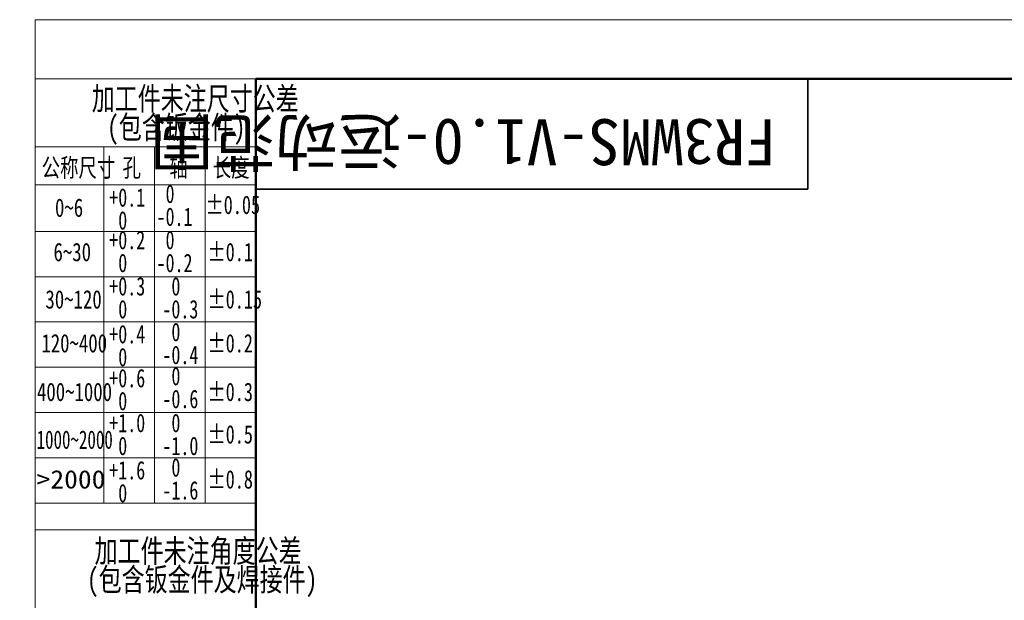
# Model space of a CAD drawing. Header units: millimetres. Extents: x -55 to 731, y 0 to 297.
# Tile 4 of 19: x -2 to 105, y 234 to 297. Entities that reach past the tile are written whole.
import ezdxf

# ---------------------------------------------------------------- set-up
doc = ezdxf.new("R2010")
doc.units = ezdxf.units.MM
doc.layers.add('标注层', color=150, linetype='Continuous')
doc.styles.add('SLDTEXTSTYLE1', font='仿宋_GB2312', dxfattribs={"bigfont": 'bigfont'})
doc.styles.add('SLDTEXTSTYLE3', font='HYSWLONGFANGSONG.TTF', dxfattribs={"bigfont": 'bigfont'})
doc.styles.add('SLDTEXTSTYLE4', font='HYSWLONGFANGSONG.TTF')
doc.styles.add('SLDTEXTSTYLE5', font='HYSWLONGFANGSONG.TTF', dxfattribs={"width": 0.957143})
doc.styles.add('SLDTEXTSTYLE6', font='HYSWLONGFANGSONG.TTF', dxfattribs={"width": 0.968558})
doc.styles.add('SLDTEXTSTYLE7', font='HYSWLONGFANGSONG.TTF', dxfattribs={"width": 0.902411})
doc.styles.add('SLDTEXTSTYLE8', font='HYSWLONGFANGSONG.TTF', dxfattribs={"width": 1.466704})

# ---------------------------------------------------------------- blocks, each defined once
blk = doc.blocks.new('SW_NOTE_2')
at = {"layer": '标注层', "color": 0, "char_height": 2.5, "attachment_point": 2, "style": 'SLDTEXTSTYLE3'}
for s, insert in [('\\M+189C1\\M+18D48\\M+18C8F\\M+196A2\\M+1928D\\M+18EDA\\M+190A1\\M+18CF6\\M+18DB7', (15.47, 3.22)), ('(\\M+195EF\\M+18ADC钣\\M+18BE0\\M+18C8F)', (13.41, 0.11))]:
    blk.add_mtext(s, dxfattribs=dict(at, insert=insert))
blk = doc.blocks.new('SW_NOTE_3')
at = {"layer": '标注层', "color": 0, "char_height": 2, "attachment_point": 1, "style": 'SLDTEXTSTYLE5'}
for s, insert in [(' 0', (0, 2.58)), ('-0.1', (0, 0.09))]:
    blk.add_mtext(s, dxfattribs=dict(at, insert=insert))
blk = doc.blocks.new('SW_NOTE_4')
at = {"layer": '标注层', "color": 0, "char_height": 2, "attachment_point": 1, "style": 'SLDTEXTSTYLE5'}
for s, insert in [('+0.1', (0, 2.58)), (' 0', (0, 0.09))]:
    blk.add_mtext(s, dxfattribs=dict(at, insert=insert))
blk = doc.blocks.new('SW_NOTE_5')
at = {"layer": '标注层', "color": 0, "char_height": 2, "attachment_point": 1, "style": 'SLDTEXTSTYLE5'}
for s, insert in [('+0.2', (0, 2.58)), (' 0', (0, 0.09))]:
    blk.add_mtext(s, dxfattribs=dict(at, insert=insert))
blk = doc.blocks.new('SW_NOTE_6')
at = {"layer": '标注层', "color": 0, "char_height": 2, "attachment_point": 1, "style": 'SLDTEXTSTYLE5'}
for s, insert in [('+0.3', (0, 2.58)), (' 0', (0, 0.09))]:
    blk.add_mtext(s, dxfattribs=dict(at, insert=insert))
blk = doc.blocks.new('SW_NOTE_7')
at = {"layer": '标注层', "color": 0, "char_height": 2, "attachment_point": 1, "style": 'SLDTEXTSTYLE5'}
for s, insert in [('+0.4', (0, 2.58)), (' 0', (0, 0.09))]:
    blk.add_mtext(s, dxfattribs=dict(at, insert=insert))
blk = doc.blocks.new('SW_NOTE_8')
at = {"layer": '标注层', "color": 0, "char_height": 2, "attachment_point": 1, "style": 'SLDTEXTSTYLE5'}
for s, insert in [(' 0', (0, 2.58)), ('-0.2', (0, 0.09))]:
    blk.add_mtext(s, dxfattribs=dict(at, insert=insert))
blk = doc.blocks.new('SW_NOTE_9')
at = {"layer": '标注层', "color": 0, "char_height": 2, "attachment_point": 1, "style": 'SLDTEXTSTYLE5'}
for s, insert in [(' 0', (0, 2.58)), ('-0.3', (0, 0.09))]:
    blk.add_mtext(s, dxfattribs=dict(at, insert=insert))
blk = doc.blocks.new('SW_NOTE_10')
at = {"layer": '标注层', "color": 0, "char_height": 2, "attachment_point": 1, "style": 'SLDTEXTSTYLE5'}
for s, insert in [(' 0', (0, 2.58)), ('-0.4', (0, 0.09))]:
    blk.add_mtext(s, dxfattribs=dict(at, insert=insert))
blk = doc.blocks.new('SW_NOTE_11')
at = {"layer": '标注层', "color": 0, "char_height": 2, "attachment_point": 1, "style": 'SLDTEXTSTYLE5'}
for s, insert in [('+0.6', (0, 2.58)), (' 0', (0, 0.09))]:
    blk.add_mtext(s, dxfattribs=dict(at, insert=insert))
blk = doc.blocks.new('SW_NOTE_12')
at = {"layer": '标注层', "color": 0, "char_height": 2, "attachment_point": 1, "style": 'SLDTEXTSTYLE5'}
for s, insert in [(' 0', (0, 2.58)), ('-0.6', (0, 0.09))]:
    blk.add_mtext(s, dxfattribs=dict(at, insert=insert))
blk = doc.blocks.new('SW_NOTE_13')
at = {"layer": '标注层', "color": 0, "char_height": 2, "attachment_point": 1, "style": 'SLDTEXTSTYLE5'}
for s, insert in [('+1.0', (0, 2.58)), (' 0', (0, 0.09))]:
    blk.add_mtext(s, dxfattribs=dict(at, insert=insert))
blk = doc.blocks.new('SW_NOTE_14')
at = {"layer": '标注层', "color": 0, "char_height": 2, "attachment_point": 1, "style": 'SLDTEXTSTYLE5'}
for s, insert in [(' 0', (0, 2.58)), ('-1.0', (0, 0.09))]:
    blk.add_mtext(s, dxfattribs=dict(at, insert=insert))
blk = doc.blocks.new('SW_NOTE_15')
at = {"layer": '标注层', "color": 0, "char_height": 2, "attachment_point": 1, "style": 'SLDTEXTSTYLE5'}
for s, insert in [('+1.6', (0, 2.58)), (' 0', (0, 0.09))]:
    blk.add_mtext(s, dxfattribs=dict(at, insert=insert))
blk = doc.blocks.new('SW_NOTE_16')
at = {"layer": '标注层', "color": 0, "char_height": 2, "attachment_point": 1, "style": 'SLDTEXTSTYLE5'}
for s, insert in [(' 0', (0, 2.58)), ('-1.6', (0, 0.09))]:
    blk.add_mtext(s, dxfattribs=dict(at, insert=insert))
blk = doc.blocks.new('SW_NOTE_17')
at = {"layer": '标注层', "color": 0, "char_height": 2.5, "attachment_point": 2, "style": 'SLDTEXTSTYLE3'}
for s, insert in [('\\M+189C1\\M+18D48\\M+18C8F\\M+196A2\\M+1928D\\M+18A70\\M+19378\\M+18CF6\\M+18DB7', (15.47, 3.22)), ('(\\M+195EF\\M+18ADC钣\\M+18BE0\\M+18C8F\\M+18B79焊\\M+190DA\\M+18C8F)', (15.91, 0.11))]:
    blk.add_mtext(s, dxfattribs=dict(at, insert=insert))

msp = doc.modelspace()

# ---------------------------------------------------------------- linework, layer by layer
at = {"color": 7, "linetype": 'Continuous', "lineweight": 18}
for q in [(419.993, 297.3966), (-0.0005, 0.3966)]:
    msp.add_line((-0.0005, 297.3966), q, dxfattribs=at)
at = {"color": 1, "linetype": 'Continuous', "lineweight": 18}
for p, q in [((23.9959, 290.9894), (-0.0005, 290.9894)), ((-0.0005, 290.9894), (-0.0005, 0.3966)), ((7.4931, 283.5731), (-0.0005, 283.5731)), ((7.4931, 283.5731), (7.4931, 279.5731)), ((7.4931, 283.5731), (12.9941, 283.5731)), ((12.9941, 283.5731), (12.9941, 244.8997)), ((18.495, 283.5731), (12.9941, 283.5731)), ((18.495, 283.5731), (18.495, 244.8997)), ((18.495, 283.5731), (23.9959, 283.5731)), ((-0.0041, 279.4492), (23.9959, 279.4492)), ((7.4931, 279.9545), (7.4931, 244.8997)), ((-0.0041, 274.4004), (23.9959, 274.4004)), ((-0.0041, 269.4836), (23.9959, 269.4836)), ((-0.0041, 264.5669), (23.9959, 264.5669)), ((-0.0041, 259.6501), (23.9959, 259.6501)), ((-0.0041, 254.7333), (23.9959, 254.7333)), ((-0.0041, 249.8165), (23.9959, 249.8165)), ((-0.0041, 244.8997), (23.9959, 244.8997)), ((-0.0005, 241.9717), (23.9959, 241.9717))]:
    msp.add_line(p, q, dxfattribs=at)
at = {"color": 7, "linetype": 'Continuous', "lineweight": 50}
for p, q in [((23.9959, 5.9894), (23.9959, 290.9894)), ((23.9959, 290.9894), (413.9959, 290.9894))]:
    msp.add_line(p, q, dxfattribs=at)
at = {"color": 7, "linetype": 'Continuous', "lineweight": 35}
for p, q in [((83.9959, 278.9894), (83.9959, 290.9894)), ((23.9959, 278.9894), (83.9959, 278.9894))]:
    msp.add_line(p, q, dxfattribs=at)

# ---------------------------------------------------------------- block references
at = {"layer": '标注层', "color": 1}
for name, p in [('SW_NOTE_2', (1.9439, 286.8567)), ('SW_NOTE_3', (13.2128, 276.9051)), ('SW_NOTE_4', (8.0718, 276.5088)), ('SW_NOTE_5', (8.0718, 271.8872)), ('SW_NOTE_8', (13.2128, 271.8872)), ('SW_NOTE_6', (8.0718, 266.8607)), ('SW_NOTE_9', (13.8473, 266.8607)), ('SW_NOTE_10', (13.8473, 261.8971)), ('SW_NOTE_7', (8.0718, 261.6614)), ('SW_NOTE_11', (8.0718, 256.888)), ('SW_NOTE_12', (13.8487, 257.1118)), ('SW_NOTE_13', (8.0718, 252.0138)), ('SW_NOTE_14', (13.8487, 252.0138)), ('SW_NOTE_15', (8.0718, 246.8804)), ('SW_NOTE_16', (13.8487, 247.1869)), ('SW_NOTE_17', (2.2567, 237.7251))]:
    msp.add_blockref(name, p, dxfattribs=at)

# ---------------------------------------------------------------- texts
at = {"color": 7, "linetype": 'Continuous', "lineweight": 0, "insert": (46.5756, 281.5925), "char_height": 5, "attachment_point": 2, "rotation": 180, "style": 'SLDTEXTSTYLE1'}
msp.add_mtext('FR3WMS-V1.0-运动\\M+1E497围', dxfattribs=at)
at = {"layer": '标注层', "color": 1, "char_height": 2, "attachment_point": 1}
for s, insert, style in [('轴', (14.5989, 282.3304), 'SLDTEXTSTYLE3'), ('长\\M+19378', (19.3232, 282.3304), 'SLDTEXTSTYLE3'), ('\\M+18CF6\\M+18FCC\\M+18EDA\\M+190A1', (0.7237, 282.3304), 'SLDTEXTSTYLE3'), ('\\M+18D45', (9.5078, 282.3304), 'SLDTEXTSTYLE3'), ('±0.05', (18.5343, 278.2887), 'SLDTEXTSTYLE6'), ('0~6', (2.1717, 277.9823), 'SLDTEXTSTYLE4'), ('6~30', (2.0085, 273.1627), 'SLDTEXTSTYLE4'), ('±0.1', (18.7483, 273.1627), 'SLDTEXTSTYLE6'), ('30~120', (1.1293, 268.0191), 'SLDTEXTSTYLE4'), ('±0.15', (18.7483, 268.0191), 'SLDTEXTSTYLE6'), ('±0.2', (18.7483, 263.255), 'SLDTEXTSTYLE6'), ('120~400', (0.6904, 263.255), 'SLDTEXTSTYLE4'), ('400~1000', (0.21, 257.9709), 'SLDTEXTSTYLE4'), ('±0.3', (18.7483, 257.9709), 'SLDTEXTSTYLE6'), ('1000~2000', (0.1711, 252.7824), 'SLDTEXTSTYLE7'), ('±0.5', (18.7483, 253.362), 'SLDTEXTSTYLE6'), ('>2000', (0.1711, 248.4691), 'SLDTEXTSTYLE8'), ('±0.8', (18.7483, 248.4691), 'SLDTEXTSTYLE6')]:
    msp.add_mtext(s, dxfattribs=dict(at, insert=insert, style=style))

doc.saveas('drawing.dxf')
